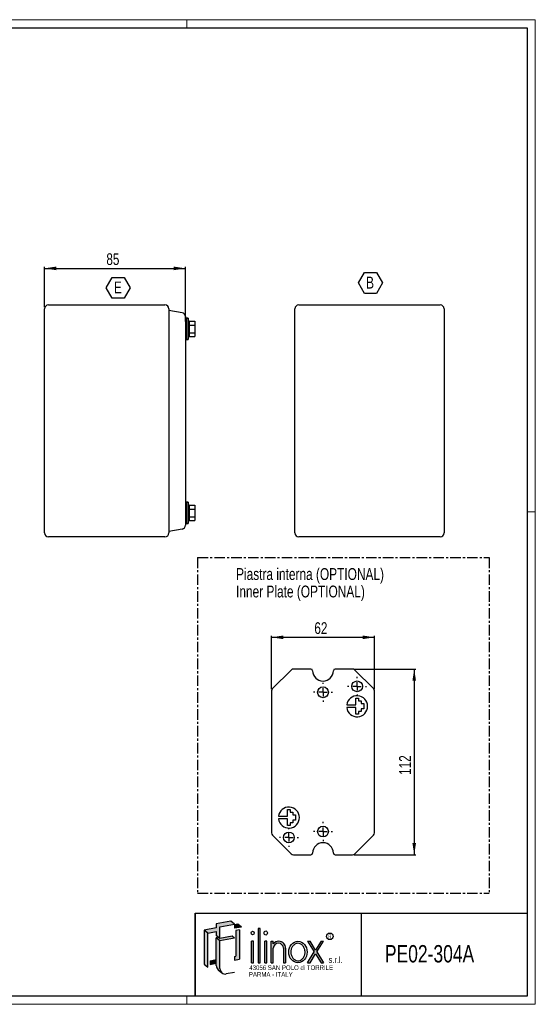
# Model space of a CAD drawing. Header units: millimetres. Extents: x 0 to 841, y 0 to 594.
# Tile 3 of 3: x 530 to 841, y 0 to 594. Entities that reach past the tile are written whole.
import ezdxf
from ezdxf.enums import TextEntityAlignment as Align

# ---------------------------------------------------------------- set-up
doc = ezdxf.new("R2010")
doc.units = ezdxf.units.MM
doc.linetypes.add('CENTER', pattern=[10.159999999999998, 6.35, -1.27, 1.27, -1.27])
doc.layers.add('SLD-0', color=7, linetype='Continuous')
doc.layers.add('SLD-0_0', color=179, linetype='Continuous')
doc.styles.add('SLDTEXTSTYLE0', font='TXT', dxfattribs={"width": 0.6328001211})
doc.styles.add('SLDTEXTSTYLE1', font='TXT', dxfattribs={"width": 0.8214676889})
doc.styles.add('SLDTEXTSTYLE2', font='TXT', dxfattribs={"width": 0.7720111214})
doc.styles.add('SLDTEXTSTYLE3', font='TXT', dxfattribs={"width": 0.7700328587})
doc.styles.add('SLDTEXTSTYLE4', font='TXT', dxfattribs={"width": 0.75})
doc.dimstyles.new('SLDDIMSTYLE0', dxfattribs={"dimtxt": 7.0555555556, "dimasz": 7.0555555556, "dimexe": 0, "dimexo": 0.0625, "dimgap": 1.7638888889, "dimtad": 1, "dimrnd": 1e-09, "dimzin": 12, "dimdsep": 46, "dimtxsty": 'SLDTEXTSTYLE4', "dimsah": 1, "dimcen": 0.09, "dimadec": 0, "dimazin": 3, "dimtfac": 1, "dimtofl": 0, "dimtmove": 0, "dimatfit": 3, "dimfxl": 1, "dimfrac": 2, "dimtolj": 1, "dimtzin": 12, "dimarcsym": 0})
doc.dimstyles.new('SLDDIMSTYLE1', dxfattribs={"dimtxt": 7.0555555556, "dimasz": 7.0555555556, "dimexe": 0, "dimexo": 0.0625, "dimgap": 1.7638888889, "dimtad": 1, "dimdec": 1, "dimrnd": 1e-09, "dimzin": 12, "dimdsep": 46, "dimtxsty": 'SLDTEXTSTYLE4', "dimsah": 1, "dimcen": 0.09, "dimadec": 0, "dimazin": 3, "dimtfac": 1, "dimtdec": 1, "dimtofl": 0, "dimtmove": 0, "dimatfit": 3, "dimfxl": 1, "dimfrac": 2, "dimtolj": 1, "dimtzin": 12, "dimarcsym": 0})

# ---------------------------------------------------------------- blocks, each defined once
blk = doc.blocks.new('SW_NOTE_0')
at = {"layer": 'SLD-0', "color": 0, "insert": (0, 3.3960948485), "char_height": 2.6345355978, "attachment_point": 1, "style": 'SLDTEXTSTYLE0'}
blk.add_mtext('R', dxfattribs=at)
blk = doc.blocks.new('SW_NOTE_0_1')
at = {"layer": 'SLD-0', "color": 0, "insert": (0, 4.8726760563), "char_height": 3.78, "attachment_point": 1, "style": 'SLDTEXTSTYLE1'}
blk.add_mtext('s.r.l.', dxfattribs=at)
blk = doc.blocks.new('SW_NOTE_0_3')
at = {"layer": 'SLD-0', "color": 0, "insert": (0, 3.6545070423), "char_height": 2.835, "attachment_point": 1, "style": 'SLDTEXTSTYLE2'}
blk.add_mtext('PARMA - ITALY', dxfattribs=at)
blk = doc.blocks.new('SW_NOTE_0_4')
at = {"layer": 'SLD-0', "color": 0, "insert": (0, 3.6545070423), "char_height": 2.835, "attachment_point": 1, "style": 'SLDTEXTSTYLE3'}
blk.add_mtext('43056 SAN POLO di TORRILE', dxfattribs=at)
blk = doc.blocks.new('ILINOX_1')
at = {"linetype": 'Continuous'}
for points in [[(12.56238813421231, 42.93049448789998), (17.68767981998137, 43.83422169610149), (17.68767981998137, 41.49485084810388), (19.06997814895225, 40.33496483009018), (19.83815426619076, 39.69038853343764), (19.83815426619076, 46.70850107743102), (28.59271034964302, 48.25216551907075), (26.44223590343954, 50.05662783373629), (17.68767981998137, 48.51296339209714), (17.68767981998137, 46.01787067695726), (10.41191368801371, 44.73495680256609)], [(28.59271034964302, 45.75707280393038), (32.83609695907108, 46.5052963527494), (30.68562251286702, 48.30975866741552), (28.59271034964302, 47.9407217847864)], [(10.41191368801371, 24.14849334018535), (12.5623881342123, 22.3440310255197), (12.56238813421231, 42.93049448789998), (10.41191368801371, 44.73495680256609)], [(31.64678478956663, 27.09661558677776), (31.64678478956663, 44.83252775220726), (29.49631034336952, 44.47994683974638), (29.49631034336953, 28.9010779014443), (28.59271034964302, 28.77953397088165), (28.59271034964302, 26.595884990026)], [(42.91513113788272, 24.96253889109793), (44.13251886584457, 24.96253889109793), (44.13251886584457, 45.730596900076), (42.91513113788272, 45.730596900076)], [(19.83815426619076, 39.69038853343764), (19.06997814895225, 40.33496483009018), (17.68767981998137, 40.09122833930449), (19.83815426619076, 38.28676602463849), (28.59271034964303, 39.83043046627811), (27.21041202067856, 40.99031648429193)], [(38.97076181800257, 24.96253889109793), (40.18814954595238, 24.96253889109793), (40.18814954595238, 37.95874071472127), (38.97076181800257, 37.95874071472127)], [(46.85950045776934, 24.96253889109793), (48.07688818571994, 24.96253889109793), (48.07688818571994, 37.95874071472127), (46.85950045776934, 37.95874071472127)], [(76.77883987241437, 31.47582477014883), (72.70793607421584, 24.96253889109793), (74.17893974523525, 24.96253889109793), (77.51434170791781, 30.29905077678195), (80.84974367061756, 24.96253889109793), (82.32074734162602, 24.96253889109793), (78.24984354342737, 31.47582477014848), (82.30176566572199, 37.95874071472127), (80.83076199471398, 37.95874071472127), (77.5143417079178, 32.65259876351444), (74.19792142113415, 37.95874071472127), (72.72691775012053, 37.95874071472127)], [(13.96601064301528, 24.01680319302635), (17.68767981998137, 24.67303388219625), (17.68767981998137, 26.85668286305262), (13.96601064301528, 26.20045217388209)]]:
    blk.add_hatch(color=7, dxfattribs=at).paths.add_polyline_path(points, flags=0)
h = blk.add_hatch(color=7, dxfattribs=at)
edge = h.paths.add_edge_path(flags=0)
edge.add_arc((23.11327345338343, 21.44942304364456), 3.275119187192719, 180, 229.9999999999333, ccw=False)
edge.add_line((19.83815426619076, 21.44942304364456), (19.83815426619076, 38.28676602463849))
edge.add_line((19.83815426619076, 38.28676602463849), (17.68767981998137, 40.09122833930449))
edge.add_line((17.68767981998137, 40.09122833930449), (17.68767981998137, 26.85668286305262))
edge.add_line((17.68767981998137, 26.85668286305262), (17.68767981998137, 24.67303388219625))
edge.add_line((17.68767981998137, 24.67303388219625), (17.68767981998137, 23.2538853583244))
edge.add_arc((20.96279900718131, 23.2538853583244), 3.275119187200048, 180, 230.000000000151)
edge.add_line((18.85759297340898, 20.74499850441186), (21.0080674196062, 18.94053618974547))
h = blk.add_hatch(color=7, dxfattribs=at)
edge = h.paths.add_edge_path(flags=0)
edge.add_arc((55.41255143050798, 33.95314528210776), 4.005804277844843, 356.7216528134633, 449.8209872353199)
edge.add_arc((55.41139036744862, 33.58153046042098), 4.377420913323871, 89.82098723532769, 140.7560060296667)
edge.add_line((52.02125750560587, 36.35079264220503), (52.02125750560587, 37.95874071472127))
edge.add_line((52.02125750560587, 37.95874071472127), (50.80386977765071, 37.95874071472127))
edge.add_line((50.80386977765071, 37.95874071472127), (50.80386977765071, 24.96253889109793))
edge.add_line((50.80386977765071, 24.96253889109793), (52.02125750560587, 24.96253889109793))
edge.add_line((52.02125750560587, 24.96253889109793), (52.02125750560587, 33.72407548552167))
edge.add_arc((55.10783500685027, 33.65397965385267), 3.087373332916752, 1.3009571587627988, 178.6990428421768, ccw=False)
edge.add_line((58.19441250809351, 33.72407548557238), (58.19441250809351, 24.96253889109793))
edge.add_line((58.19441250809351, 24.96253889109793), (59.41180020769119, 24.96253889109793))
edge.add_line((59.41180020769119, 24.96253889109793), (59.41180020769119, 33.72406640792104))
at = {"color": 7, "linetype": 'Continuous', "lineweight": 25}
for p, q in [((5.0034791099, 4.9186188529), (5.0034791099, 54.9186188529)), ((5.0034791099, 54.9186188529), (205.0034791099, 54.9186188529)), ((105.0034791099, 54.9186188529), (105.0034791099, 4.9186188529))]:
    blk.add_line(p, q, dxfattribs=at)
at = {"layer": 'SLD-0'}
for p, q in [((5.0034791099, 54.9186188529), (5.0034791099, 4.9186188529)), ((17.68767982, 43.8342216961), (17.68767982, 41.4948508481))]:
    blk.add_line(p, q, dxfattribs=at)
at = {"layer": 'SLD-0', "color": 7}
for p, q in [((26.4422359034, 50.0566278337), (17.68767982, 48.5129633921)), ((17.68767982, 48.5129633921), (17.68767982, 46.017870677)), ((19.8381542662, 46.7085010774), (28.5927103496, 48.2521655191)), ((28.5927103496, 48.2521655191), (26.4422359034, 50.0566278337)), ((30.6856225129, 48.3097586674), (28.5927103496, 47.9407217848)), ((28.5927103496, 47.9407217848), (28.5927103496, 45.7570728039)), ((32.8360969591, 46.5052963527), (30.6856225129, 48.3097586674)), ((17.68767982, 46.017870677), (10.411913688, 44.7349568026)), ((12.5623881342, 42.9304944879), (10.411913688, 44.7349568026)), ((10.411913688, 44.7349568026), (10.411913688, 24.1484933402)), ((12.5623881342, 42.9304944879), (17.68767982, 43.8342216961)), ((12.5623881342, 22.3440310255), (12.5623881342, 42.9304944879)), ((19.8381542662, 39.6903885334), (19.8381542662, 46.7085010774)), ((32.8360969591, 46.5052963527), (28.5927103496, 45.7570728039)), ((31.6467847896, 44.8325277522), (29.4963103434, 44.4799468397)), ((29.4963103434, 44.4799468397), (29.4963103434, 28.9010779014)), ((31.6467847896, 44.8325277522), (31.6467847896, 27.0966155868)), ((44.1325188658, 45.7305969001), (42.9151311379, 45.7305969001)), ((42.9151311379, 45.7305969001), (42.9151311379, 24.9625388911)), ((44.1325188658, 24.9625388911), (44.1325188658, 45.7305969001)), ((19.8381542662, 39.6903885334), (17.68767982, 41.4948508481)), ((19.069978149, 40.3349648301), (17.68767982, 40.0912283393)), ((19.8381542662, 38.2867660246), (17.68767982, 40.0912283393)), ((17.68767982, 23.2538853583), (17.68767982, 40.0912283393)), ((27.2104120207, 40.9903164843), (19.8381542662, 39.6903885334)), ((28.5927103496, 39.8304304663), (19.8381542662, 38.2867660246)), ((19.8381542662, 21.4494230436), (19.8381542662, 38.2867660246)), ((28.5927103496, 39.8304304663), (27.2104120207, 40.9903164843)), ((40.188149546, 37.9587407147), (38.970761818, 37.9587407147)), ((38.970761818, 24.9625388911), (38.970761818, 37.9587407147)), ((40.188149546, 24.9625388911), (40.188149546, 37.9587407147)), ((48.0768881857, 37.9587407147), (46.8595004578, 37.9587407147)), ((46.8595004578, 24.9625388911), (46.8595004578, 37.9587407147)), ((48.0768881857, 24.9625388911), (48.0768881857, 37.9587407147)), ((50.8038697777, 37.9587407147), (52.0212575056, 37.9587407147)), ((50.8038697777, 24.9625388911), (50.8038697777, 37.9587407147)), ((52.0212575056, 36.3507926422), (52.0212575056, 37.9587407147)), ((72.7269177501, 37.9587407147), (74.1979214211, 37.9587407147)), ((72.7269177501, 37.9587407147), (76.7788398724, 31.4758247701)), ((77.5143417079, 32.6525987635), (74.1979214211, 37.9587407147)), ((80.8307619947, 37.9587407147), (77.5143417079, 32.6525987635)), ((78.2498435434, 31.4758247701), (82.3017656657, 37.9587407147)), ((80.8307619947, 37.9587407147), (82.3017656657, 37.9587407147)), ((52.0212575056, 24.9625388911), (52.0212575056, 33.7240754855)), ((58.1944125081, 33.7240754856), (58.1944125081, 24.9625388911)), ((59.4118002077, 33.7240664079), (59.4118002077, 24.9625388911)), ((72.7079360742, 24.9625388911), (76.7788398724, 31.4758247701)), ((74.1789397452, 24.9625388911), (77.5143417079, 30.2990507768)), ((77.5143417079, 30.2990507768), (80.8497436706, 24.9625388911)), ((78.2498435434, 31.4758247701), (82.3207473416, 24.9625388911)), ((10.411913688, 24.1484933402), (12.5623881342, 22.3440310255)), ((13.966010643, 26.2004521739), (17.68767982, 26.8566828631)), ((13.966010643, 26.2004521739), (13.966010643, 24.016803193)), ((13.966010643, 24.016803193), (17.68767982, 24.6730338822)), ((28.5927103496, 28.7795339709), (29.4963103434, 28.9010779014)), ((28.5927103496, 28.7795339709), (28.5927103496, 26.59588499)), ((28.5927103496, 26.59588499), (31.6467847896, 27.0966155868)), ((38.970761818, 24.9625388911), (40.188149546, 24.9625388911)), ((42.9151311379, 24.9625388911), (44.1325188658, 24.9625388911)), ((46.8595004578, 24.9625388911), (48.0768881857, 24.9625388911)), ((50.8038697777, 24.9625388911), (52.0212575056, 24.9625388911)), ((58.1944125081, 24.9625388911), (59.4118002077, 24.9625388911)), ((72.7079360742, 24.9625388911), (74.1789397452, 24.9625388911)), ((80.8497436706, 24.9625388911), (82.3207473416, 24.9625388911)), ((18.8575929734, 20.7449985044), (21.0080674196, 18.9405361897)), ((28.5927103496, 19.0899524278), (23.6819919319, 18.2240602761))]:
    blk.add_line(p, q, dxfattribs=at)
blk.add_circle((86.1759450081, 40.925645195), 1.986733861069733, dxfattribs=at)
for centre, radius, start, end in [((55.4113903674, 33.5815304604), 4.377420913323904, 89.8209872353, 140.7560060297), ((55.1078350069, 33.6539796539), 3.087373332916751, 1.3009571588, 178.6990428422), ((55.4125514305, 33.9531452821), 4.005804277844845, 356.7216528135, 89.8209872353), ((20.9627990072, 23.2538853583), 3.275119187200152, 180, 230.0000000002), ((23.1132734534, 21.4494230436), 3.275119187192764, 180, 279.9999999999)]:
    blk.add_arc(centre, radius, start, end, dxfattribs=at)
for centre, major_axis, ratio in [((39.579455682, 42.9454298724), (0, 1.109731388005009), 0.8176290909), ((47.4681943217, 42.9454298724), (0, 1.233034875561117), 0.8176290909), ((66.9054482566, 31.4606398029), (0, 6.498100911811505), 0.8532216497)]:
    blk.add_ellipse(centre, major_axis=major_axis, ratio=ratio, dxfattribs=at)
for points, knots in [([(66.90544825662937, 36.71134071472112), (66.51653749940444, 36.71134071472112), (66.1274217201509, 36.64622045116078), (65.255528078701, 36.34594498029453), (64.77941694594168, 36.06418698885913), (63.92732585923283, 35.29277647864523), (63.55256352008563, 34.80285215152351), (62.9741960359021, 33.67504274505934), (62.77133090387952, 33.03786908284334), (62.57811426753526, 31.71293355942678), (62.5879379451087, 31.02601168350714), (62.8185006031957, 29.71066903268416), (63.03902612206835, 29.0830880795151), (63.64732569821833, 27.98180101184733), (64.0342956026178, 27.50876645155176), (64.90400368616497, 26.77432485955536), (65.3855503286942, 26.51250535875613), (66.37755019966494, 26.21258249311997), (66.8884643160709, 26.17319874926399), (67.39236045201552, 26.24407751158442)], [0, 0, 0, 0, 0.2858004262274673, 0.2858004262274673, 0.65770496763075, 0.65770496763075, 1.029609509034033, 1.029609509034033, 1.401514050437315, 1.401514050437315, 1.773418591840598, 1.773418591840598, 2.145323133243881, 2.145323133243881, 2.517227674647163, 2.517227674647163, 2.889132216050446, 2.889132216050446, 3.261036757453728, 3.261036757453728, 3.261036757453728, 3.261036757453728]), ([(67.39236045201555, 26.24407751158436), (67.9093532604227, 26.31679847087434), (68.42025569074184, 26.50645209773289), (69.36913885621, 27.11547107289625), (69.80609686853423, 27.53588705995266), (70.52723115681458, 28.56368245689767), (70.81025083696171, 29.17053129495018), (71.16357604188, 30.47840188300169), (71.23348646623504, 31.17847741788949), (71.14523844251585, 32.55623076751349), (70.98716542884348, 33.23295482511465), (70.47593060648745, 34.45303970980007), (70.1234333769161, 34.99551339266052), (69.29426930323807, 35.86997781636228), (68.81897500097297, 36.20194556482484), (67.86167798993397, 36.61296792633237), (67.38329073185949, 36.7113407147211), (66.9054482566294, 36.71134071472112)], [3.261036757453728, 3.261036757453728, 3.261036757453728, 3.261036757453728, 3.642607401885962, 3.642607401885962, 4.024178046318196, 4.024178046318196, 4.405748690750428, 4.405748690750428, 4.787319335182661, 4.787319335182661, 5.168889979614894, 5.168889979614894, 5.550460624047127, 5.550460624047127, 5.93203126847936, 5.93203126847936, 6.283185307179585, 6.283185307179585, 6.283185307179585, 6.283185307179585])]:
    blk.add_open_spline(points, degree=3, knots=knots, dxfattribs=at)
for name, p in [('SW_NOTE_0', (85.1119381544, 38.8364042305)), ('SW_NOTE_0_1', (85.3443093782, 23.8417130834)), ('SW_NOTE_0_4', (37.5766296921, 19.794521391)), ('SW_NOTE_0_3', (37.3214796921, 15.7097121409))]:
    blk.add_blockref(name, p, dxfattribs=at)
at = {"layer": 'SLD-0', "color": 7, "style": 'SLDTEXTSTYLE4', "width": 0.75}
blk.add_attdef('AUTOATTR0', text='', height=10.5, dxfattribs=at).set_placement((119.3193551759, 22.0028197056), align=Align.BOTTOM_LEFT)
blk = doc.blocks.new('SW_NOTE_0_6')
at = {"layer": 'SLD-0', "color": 0, "char_height": 7.14375, "attachment_point": 1, "style": 'SLDTEXTSTYLE4'}
for s, insert in [('Piastra interna (OPTIONAL)', (0, 9.208777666)), ('Inner Plate (OPTIONAL)', (0, -1.3162226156))]:
    blk.add_mtext(s, dxfattribs=dict(at, insert=insert))
blk = doc.blocks.new('_D_7')
at = {"layer": 'SLD-0'}
for p, q in [((545.1030603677, 420.4848330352), (545.1030603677, 444.8848330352)), ((545.1030603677, 443.8848330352), (630.1030603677, 443.8848330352)), ((630.1030603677, 411.9262627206), (630.1030603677, 444.8848330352))]:
    blk.add_line(p, q, dxfattribs=at)
for points in [[(545.1030603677, 443.8848330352), (552.1586159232, 442.7993629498), (552.1586159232, 444.9703031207)], [(630.1030603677, 443.8848330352), (623.0475048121, 444.9703031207), (623.0475048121, 442.7993629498)]]:
    blk.add_solid(points, dxfattribs=at)
at = {"layer": 'SLD-0', "insert": (582.3897885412, 452.9799216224), "char_height": 7.0555555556, "attachment_point": 1, "style": 'SLDTEXTSTYLE4'}
blk.add_mtext('85', dxfattribs=at)
blk = doc.blocks.new('SW_NOTE_0_9')
at = {"layer": 'SLD-0', "color": 0}
for p, q in [((-4.6738017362, 5.4220659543), (-1.060286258, 11.6808583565)), ((-1.060286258, 11.6808583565), (6.1667446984, 11.6808583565)), ((6.1667446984, 11.6808583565), (9.7802601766, 5.4220659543)), ((-1.060286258, -0.8367264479), (-4.6738017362, 5.4220659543)), ((9.7802601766, 5.4220659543), (6.1667446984, -0.8367264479)), ((6.1667446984, -0.8367264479), (-1.060286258, -0.8367264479))]:
    blk.add_line(p, q, dxfattribs=at)
at = {"layer": 'SLD-0', "color": 0, "insert": (0, 9.208777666), "char_height": 7.14375, "attachment_point": 1, "style": 'SLDTEXTSTYLE4'}
blk.add_mtext('E', dxfattribs=at)
blk = doc.blocks.new('SW_NOTE_0_10')
at = {"layer": 'SLD-0', "color": 0}
for p, q in [((-4.4952080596, 5.4220659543), (-0.8816925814, 11.6808583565)), ((-0.8816925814, 11.6808583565), (6.3453383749, 11.6808583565)), ((6.3453383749, 11.6808583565), (9.9588538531, 5.4220659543)), ((-0.8816925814, -0.8367264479), (-4.4952080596, 5.4220659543)), ((9.9588538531, 5.4220659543), (6.3453383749, -0.8367264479)), ((6.3453383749, -0.8367264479), (-0.8816925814, -0.8367264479))]:
    blk.add_line(p, q, dxfattribs=at)
at = {"layer": 'SLD-0', "color": 0, "insert": (0, 9.208777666), "char_height": 7.14375, "attachment_point": 1, "style": 'SLDTEXTSTYLE4'}
blk.add_mtext('B', dxfattribs=at)
blk = doc.blocks.new('_D_9')
at = {"layer": 'SLD-0'}
for p, q in [((682.0058090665, 189.9523028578), (682.0058090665, 222.3097402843)), ((682.0058090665, 221.3097402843), (744.0058090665, 221.3097402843)), ((744.0058090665, 189.9523028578), (744.0058090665, 222.3097402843))]:
    blk.add_line(p, q, dxfattribs=at)
for points in [[(682.0058090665, 221.3097402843), (689.0613646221, 220.2242701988), (689.0613646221, 222.3952103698)], [(744.0058090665, 221.3097402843), (736.950253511, 222.3952103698), (736.950253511, 220.2242701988)]]:
    blk.add_solid(points, dxfattribs=at)
at = {"layer": 'SLD-0', "insert": (707.79253724, 230.4048288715), "char_height": 7.0555555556, "attachment_point": 1, "style": 'SLDTEXTSTYLE4'}
blk.add_mtext('62', dxfattribs=at)
blk = doc.blocks.new('_D_10')
at = {"layer": 'SLD-0'}
for p, q in [((731.803013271, 202.1550986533), (769.0058090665, 202.1550986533)), ((768.0058090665, 202.1550986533), (768.0058090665, 90.1550986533)), ((731.803013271, 90.1550986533), (769.0058090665, 90.1550986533))]:
    blk.add_line(p, q, dxfattribs=at)
for points in [[(768.0058090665, 202.1550986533), (766.9203389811, 195.0995430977), (769.091279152, 195.0995430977)], [(768.0058090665, 90.1550986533), (769.091279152, 97.2106542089), (766.9203389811, 97.2106542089)]]:
    blk.add_solid(points, dxfattribs=at)
at = {"layer": 'SLD-0', "insert": (758.9107204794, 138.3351909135), "char_height": 7.0555555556, "attachment_point": 1, "rotation": 90.0000000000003, "style": 'SLDTEXTSTYLE4'}
blk.add_mtext('112', dxfattribs=at)
blk = doc.blocks.new('SW_CENTERMARKSYMBOL_2')
at = {"layer": 'SLD-0_0', "color": 0}
for p, q in [((-5, 0), (-5.75, 0)), ((0, 0), (-2.5, 0)), ((0, 5), (0, 5.75)), ((0, 0), (0, 2.5)), ((0, 0), (0, -2.5)), ((0, 0), (2.5, 0)), ((5, 0), (5.75, 0)), ((0, -5), (0, -5.75))]:
    blk.add_line(p, q, dxfattribs=at)
blk = doc.blocks.new('SW_CENTERMARKSYMBOL_3')
at = {"layer": 'SLD-0_0', "color": 0}
for p, q in [((-5, 0), (-5.75, 0)), ((0, 0), (-2.5, 0)), ((0, 5), (0, 5.75)), ((0, 0), (0, 2.5)), ((0, 0), (0, -2.5)), ((0, 0), (2.5, 0)), ((5, 0), (5.75, 0)), ((0, -5), (0, -5.75))]:
    blk.add_line(p, q, dxfattribs=at)
blk = doc.blocks.new('SW_CENTERMARKSYMBOL_4')
at = {"layer": 'SLD-0_0', "color": 0}
for p, q in [((-5, 0), (-5.75, 0)), ((0, 0), (-2.5, 0)), ((0, 5), (0, 5.75)), ((0, 0), (0, 2.5)), ((0, 0), (0, -2.5)), ((0, 0), (2.5, 0)), ((5, 0), (5.75, 0)), ((0, -5), (0, -5.75))]:
    blk.add_line(p, q, dxfattribs=at)
blk = doc.blocks.new('SW_CENTERMARKSYMBOL_5')
at = {"layer": 'SLD-0_0', "color": 0}
for p, q in [((-5, 0), (-5.75, 0)), ((0, 0), (-2.5, 0)), ((0, 5), (0, 5.75)), ((0, 0), (0, 2.5)), ((0, 0), (0, -2.5)), ((0, 0), (2.5, 0)), ((5, 0), (5.75, 0)), ((0, -5), (0, -5.75))]:
    blk.add_line(p, q, dxfattribs=at)

msp = doc.modelspace()

# ---------------------------------------------------------------- linework, layer by layer
at = {"color": 7, "linetype": 'Continuous', "lineweight": 18}
for p, q in [((841.0034791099, 593.9186188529), (0.0034791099, 593.9186188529)), ((631.0034791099, 588.9186188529), (631.0034791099, 593.9186188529)), ((841.0034791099, -0.0813811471), (841.0034791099, 593.9186188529)), ((841.0034791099, 296.9186188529), (836.0034791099, 296.9186188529)), ((836.0034791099, 4.9186188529), (5.0034791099, 4.9186188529)), ((631.0034791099, 4.9186188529), (631.0034791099, -0.0813811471)), ((836.0034791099, 4.9186188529), (636.0034791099, 4.9186188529)), ((0.0034791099, -0.0813811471), (841.0034791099, -0.0813811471))]:
    msp.add_line(p, q, dxfattribs=at)
at = {"color": 7, "linetype": 'Continuous', "lineweight": 25}
for p, q in [((5.0034791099, 588.9186188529), (836.0034791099, 588.9186188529)), ((836.0034791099, 588.9186188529), (836.0034791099, 4.9186188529)), ((547.5030603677, 421.8848330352), (617.7030603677, 421.8848330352)), ((698.4400175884, 421.8848330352), (783.6400175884, 421.8848330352)), ((545.1030603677, 284.2848330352), (545.1030603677, 419.4848330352)), ((620.1030603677, 419.4848330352), (620.1030603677, 284.2848330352)), ((628.1198159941, 417.1462627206), (620.1030603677, 418.5598330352)), ((696.0400175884, 284.2848330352), (696.0400175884, 419.4848330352)), ((786.0400175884, 419.4848330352), (786.0400175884, 284.2848330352)), ((630.7030603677, 413.8098330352), (630.1030603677, 413.8098330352)), ((630.1030603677, 410.9262627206), (630.1030603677, 292.8434033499)), ((630.7030603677, 413.8098330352), (630.7030603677, 407.3848330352)), ((631.7030603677, 413.7848330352), (630.7030603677, 413.7848330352)), ((632.1533960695, 412.0036351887), (631.7030603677, 413.8098330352)), ((631.7030603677, 413.8098330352), (631.7030603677, 407.3848330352)), ((632.1533960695, 412.0036351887), (635.7030603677, 412.0036351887)), ((635.7030603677, 412.0036351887), (635.7030603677, 409.694234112)), ((630.7030603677, 407.3848330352), (630.7030603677, 400.9598330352)), ((631.7030603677, 407.3848330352), (631.7030603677, 400.9598330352)), ((632.1533960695, 409.694234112), (635.7030603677, 409.694234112)), ((632.1533960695, 405.0754319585), (635.7030603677, 405.0754319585)), ((635.7030603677, 409.694234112), (635.7030603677, 405.0754319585)), ((635.7030603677, 405.0754319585), (635.7030603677, 402.7660308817)), ((630.1030603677, 400.9598330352), (630.7030603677, 400.9598330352)), ((630.7030603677, 400.9848330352), (631.7030603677, 400.9848330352)), ((631.7030603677, 400.9598330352), (632.1533960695, 402.7660308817)), ((632.1533960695, 402.7660308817), (635.7030603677, 402.7660308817)), ((630.7030603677, 302.8098330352), (630.1030603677, 302.8098330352)), ((630.7030603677, 302.8098330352), (630.7030603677, 296.3848330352)), ((631.7030603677, 302.7848330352), (630.7030603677, 302.7848330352)), ((632.1533960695, 301.0036351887), (631.7030603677, 302.8098330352)), ((631.7030603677, 302.8098330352), (631.7030603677, 296.3848330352)), ((632.1533960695, 301.0036351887), (635.7030603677, 301.0036351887)), ((632.1533960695, 298.694234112), (635.7030603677, 298.694234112)), ((635.7030603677, 301.0036351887), (635.7030603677, 298.694234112)), ((635.7030603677, 298.694234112), (635.7030603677, 294.0754319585)), ((630.7030603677, 296.3848330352), (630.7030603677, 289.9598330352)), ((631.7030603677, 296.3848330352), (631.7030603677, 289.9598330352)), ((631.7030603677, 289.9598330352), (632.1533960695, 291.7660308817)), ((632.1533960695, 294.0754319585), (635.7030603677, 294.0754319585)), ((632.1533960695, 291.7660308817), (635.7030603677, 291.7660308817)), ((635.7030603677, 294.0754319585), (635.7030603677, 291.7660308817)), ((628.1198159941, 286.6234033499), (620.1030603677, 285.2098330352)), ((630.1030603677, 289.9598330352), (630.7030603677, 289.9598330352)), ((630.7030603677, 289.9848330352), (631.7030603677, 289.9848330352)), ((617.7030603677, 281.8848330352), (547.5030603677, 281.8848330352)), ((783.6400175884, 281.8848330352), (698.4400175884, 281.8848330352)), ((705.7558090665, 202.1550986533), (695.208604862, 202.1550986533)), ((730.803013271, 202.1550986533), (720.2558090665, 202.1550986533)), ((693.7943912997, 201.5693122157), (682.5915955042, 190.3665164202)), ((743.4200226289, 190.3665164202), (732.2172268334, 201.5693122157)), ((682.0058090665, 188.9523028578), (682.0058090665, 103.3578944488)), ((732.775984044, 180.5252736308), (732.775984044, 184.5252736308)), ((732.775984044, 184.5252736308), (734.375984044, 184.5252736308)), ((734.375984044, 184.5252736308), (734.375984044, 182.9252736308)), ((744.0058090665, 103.3578944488), (744.0058090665, 188.9523028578)), ((727.2765793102, 180.5252736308), (732.775984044, 180.5252736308)), ((732.775984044, 178.9252736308), (727.2765793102, 178.9252736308)), ((732.775984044, 174.9252736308), (732.775984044, 178.9252736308)), ((734.375984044, 182.9252736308), (735.975984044, 182.9252736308)), ((735.975984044, 182.9252736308), (735.975984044, 181.3252736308)), ((735.975984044, 181.3252736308), (737.575984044, 181.3252736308)), ((737.575984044, 181.3252736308), (737.575984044, 178.1252736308)), ((734.375984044, 174.9252736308), (732.775984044, 174.9252736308)), ((735.975984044, 176.5252736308), (734.375984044, 176.5252736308)), ((734.375984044, 176.5252736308), (734.375984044, 174.9252736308)), ((737.575984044, 178.1252736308), (735.975984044, 178.1252736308)), ((735.975984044, 178.1252736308), (735.975984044, 176.5252736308)), ((686.1362293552, 113.3849236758), (691.635634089, 113.3849236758)), ((691.635634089, 113.3849236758), (691.635634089, 117.3849236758)), ((691.635634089, 117.3849236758), (693.235634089, 117.3849236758)), ((693.235634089, 117.3849236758), (693.235634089, 115.7849236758)), ((693.235634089, 115.7849236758), (694.835634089, 115.7849236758)), ((694.835634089, 115.7849236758), (694.835634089, 114.1849236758)), ((694.835634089, 114.1849236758), (696.435634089, 114.1849236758)), ((696.435634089, 114.1849236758), (696.435634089, 110.9849236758)), ((691.635634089, 111.7849236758), (686.1362293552, 111.7849236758)), ((691.635634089, 107.7849236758), (691.635634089, 111.7849236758)), ((693.235634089, 107.7849236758), (691.635634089, 107.7849236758)), ((694.835634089, 109.3849236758), (693.235634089, 109.3849236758)), ((693.235634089, 109.3849236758), (693.235634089, 107.7849236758)), ((696.435634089, 110.9849236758), (694.835634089, 110.9849236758)), ((694.835634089, 110.9849236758), (694.835634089, 109.3849236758)), ((682.5915955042, 101.9436808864), (693.7943912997, 90.7408850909)), ((732.2172268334, 90.7408850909), (743.4200226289, 101.9436808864)), ((695.208604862, 90.1550986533), (705.7558090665, 90.1550986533)), ((720.2558090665, 90.1550986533), (730.803013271, 90.1550986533)), ((836.0034791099, 4.9186188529), (5.0034791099, 4.9186188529)), ((836.0034791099, 4.9186188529), (636.0034791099, 4.9186188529))]:
    msp.add_line(p, q, dxfattribs=at)
for centre, radius in [((713.0058090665, 188.1550986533), 3.250000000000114), ((733.575984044, 191.7252736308), 3.250000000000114), ((713.0058090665, 104.1550986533), 3.250000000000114), ((692.435634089, 100.5849236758), 3.249999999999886)]:
    msp.add_circle(centre, radius, dxfattribs=at)
for centre, radius, start, end in [((547.5030603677, 419.4848330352), 2.400000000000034, 90, 180), ((617.7030603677, 419.4848330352), 2.400000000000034, 0, 90), ((698.4400175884, 419.4848330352), 2.400000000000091, 90, 180), ((783.6400175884, 419.4848330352), 2.400000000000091, 0, 90), ((627.7030603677, 414.7827241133), 2.400000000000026, 0, 80), ((627.7030603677, 288.9869419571), 2.400000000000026, 280, 0), ((547.5030603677, 284.2848330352), 2.399999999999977, 180, 270), ((617.7030603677, 284.2848330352), 2.399999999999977, 270, 0), ((698.4400175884, 284.2848330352), 2.400000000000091, 180, 270), ((783.6400175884, 284.2848330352), 2.400000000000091, 270, 0), ((695.208604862, 200.1550986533), 2, 90, 135), ((705.7558090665, 201.1550986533), 1, 0, 90), ((720.2558090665, 201.1550986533), 1, 90, 180), ((730.803013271, 200.1550986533), 2.000000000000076, 45, 90), ((713.0058090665, 201.1550986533), 6.250000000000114, 180, 0), ((684.0058090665, 188.9523028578), 1.999999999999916, 135, 180), ((742.0058090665, 188.9523028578), 2, 0, 45), ((733.575984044, 179.7252736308), 6.349999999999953, 187.2375986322, 172.7624013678), ((692.435634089, 112.5849236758), 6.350000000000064, 187.2375986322, 172.7624013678), ((684.0058090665, 103.3578944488), 2.000000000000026, 180, 225), ((742.0058090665, 103.3578944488), 2.000000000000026, 315, 0), ((713.0058090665, 91.1550986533), 6.250000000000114, 0, 180), ((695.208604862, 92.1550986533), 2.000000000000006, 225, 270), ((705.7558090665, 91.1550986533), 1, 270, 0), ((720.2558090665, 91.1550986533), 1, 180, 270), ((730.803013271, 92.1550986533), 2.000000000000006, 270, 315)]:
    msp.add_arc(centre, radius, start, end, dxfattribs=at)
for points, knots in [([(630.1030603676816, 414.7827241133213), (630.1030603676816, 414.7827241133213), (630.1030603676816, 414.7573608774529), (630.1030603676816, 414.6583332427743), (630.1030603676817, 414.5836511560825), (630.1030603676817, 414.389058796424), (630.1030603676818, 414.2703339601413), (630.1030603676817, 413.9900805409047), (630.1030603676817, 413.8273724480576), (630.1030603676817, 413.4722346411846), (630.1030603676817, 413.2785356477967), (630.1030603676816, 412.8582217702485), (630.1030603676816, 412.6344732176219), (630.1030603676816, 412.1718730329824), (630.1030603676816, 411.9299059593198), (630.1030603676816, 411.4323067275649), (630.1030603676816, 411.180705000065), (630.1030603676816, 410.9262627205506)], [0, 0, 0, 0, 0.125, 0.125, 0.25, 0.25, 0.375, 0.375, 0.5, 0.5, 0.625, 0.625, 0.75, 0.75, 0.875, 0.875, 1, 1, 1, 1]), ([(632.153396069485, 409.6942341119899), (632.2481472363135, 408.9341817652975), (632.3070160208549, 408.1698395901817), (632.3083338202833, 406.6272369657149), (632.2494872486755, 405.8462332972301), (632.153396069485, 405.0754319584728)], [0, 0, 0, 0, 0.5, 0.5, 1, 1, 1, 1]), ([(632.153396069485, 298.6942341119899), (632.2481472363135, 297.9341817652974), (632.3070160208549, 297.1698395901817), (632.3083338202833, 295.6272369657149), (632.2494872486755, 294.84623329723), (632.153396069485, 294.0754319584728)], [0, 0, 0, 0, 0.5, 0.5, 1, 1, 1, 1]), ([(630.1030603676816, 292.8434033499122), (630.1030603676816, 292.5889610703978), (630.1030603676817, 292.3373593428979), (630.1030603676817, 291.839760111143), (630.1030603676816, 291.5977930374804), (630.1030603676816, 291.1351928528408), (630.1030603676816, 290.9114443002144), (630.1030603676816, 290.4911304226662), (630.1030603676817, 290.2974314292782), (630.1030603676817, 289.9422936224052), (630.1030603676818, 289.7795855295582), (630.1030603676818, 289.4993321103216), (630.1030603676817, 289.3806072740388), (630.1030603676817, 289.1860149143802), (630.1030603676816, 289.1113328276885), (630.1030603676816, 289.0123051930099), (630.1030603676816, 288.9869419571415), (630.1030603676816, 288.9869419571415)], [0, 0, 0, 0, 0.125, 0.125, 0.25, 0.25, 0.375, 0.375, 0.5, 0.5, 0.625, 0.625, 0.75, 0.75, 0.875, 0.875, 1, 1, 1, 1])]:
    msp.add_open_spline(points, degree=3, knots=knots, dxfattribs=at)
for points in [[(632.1533960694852, 412.0036351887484), (632.2493624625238, 411.6187350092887), (632.3659990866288, 410.8489346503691), (632.2493624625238, 410.0791342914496), (632.1533960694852, 409.6942341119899)], [(632.1533960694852, 405.0754319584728), (632.2493624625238, 404.6905317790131), (632.3659990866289, 403.9207314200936), (632.2493624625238, 403.1509310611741), (632.1533960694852, 402.7660308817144)], [(632.1533960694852, 301.0036351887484), (632.2493624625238, 300.6187350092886), (632.3659990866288, 299.8489346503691), (632.2493624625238, 299.0791342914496), (632.1533960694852, 298.6942341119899)], [(632.1533960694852, 294.0754319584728), (632.2493624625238, 293.6905317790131), (632.3659990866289, 292.9207314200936), (632.2493624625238, 292.1509310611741), (632.1533960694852, 291.7660308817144)]]:
    msp.add_open_spline(points, degree=3, dxfattribs=at)
at = {"layer": 'SLD-0', "linetype": 'CENTER'}
for p, q in [((637.347372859, 269.4246514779), (813.1965552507, 269.4246514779)), ((637.347372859, 269.4246514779), (637.347372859, 67.0352326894)), ((813.1965552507, 269.4246514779), (813.1965552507, 67.0352326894)), ((637.347372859, 67.0352326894), (813.1965552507, 67.0352326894))]:
    msp.add_line(p, q, dxfattribs=at)

# ---------------------------------------------------------------- block references
at = {"color": 7, "linetype": 'Continuous'}
msp.add_blockref('ILINOX_1', (631, 0), dxfattribs=at).add_auto_attribs({'AUTOATTR0': 'PE02-304A'})
at = {"layer": 'SLD-0'}
for name, p in [('SW_NOTE_0_10', (738.9815029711, 429.6687291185)), ('SW_NOTE_0_9', (586.9764460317, 426.7571949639)), ('SW_NOTE_0_6', (660.5898733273, 253.8404810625))]:
    msp.add_blockref(name, p, dxfattribs=at)
at = {"layer": 'SLD-0_0'}
for name, p in [('SW_CENTERMARKSYMBOL_4', (733.575984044, 191.7252736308)), ('SW_CENTERMARKSYMBOL_2', (713.0058090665, 188.1550986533)), ('SW_CENTERMARKSYMBOL_3', (713.0058090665, 104.1550986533)), ('SW_CENTERMARKSYMBOL_5', (692.435634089, 100.5849236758))]:
    msp.add_blockref(name, p, dxfattribs=at)

# ---------------------------------------------------------------- dimensions: what is measured, and where the dimension line sits
at = {"layer": 'SLD-0'}
for base, p1, p2, dimstyle, picture, middle in [((630.1030603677, 443.8848330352), (545.1030603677, 419.4848330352), (630.1030603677, 410.9262627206), 'SLDDIMSTYLE1', '_D_7', (587.6030603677, 443.8848330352)), ((744.0058090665, 221.3097402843), (682.0058090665, 188.9523028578), (744.0058090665, 188.9523028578), 'SLDDIMSTYLE0', '_D_9', (713.0058090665, 221.3097402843))]:
    dim = msp.add_linear_dim(base=base, p1=p1, p2=p2, dimstyle=dimstyle, dxfattribs=at)
    dim.commit()
    dim.dimension.update_dxf_attribs({"geometry": picture, "text_midpoint": middle, "dimtype": 160})
dim = msp.add_linear_dim(base=(768.0058090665, 90.1550986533), p1=(730.803013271, 202.1550986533), p2=(730.803013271, 90.1550986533), angle=90, dimstyle='SLDDIMSTYLE0', dxfattribs=at)
dim.commit()
dim.dimension.update_dxf_attribs({"geometry": '_D_10', "text_midpoint": (768.0058090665, 146.1550986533), "dimtype": 160})

doc.saveas('drawing.dxf')
